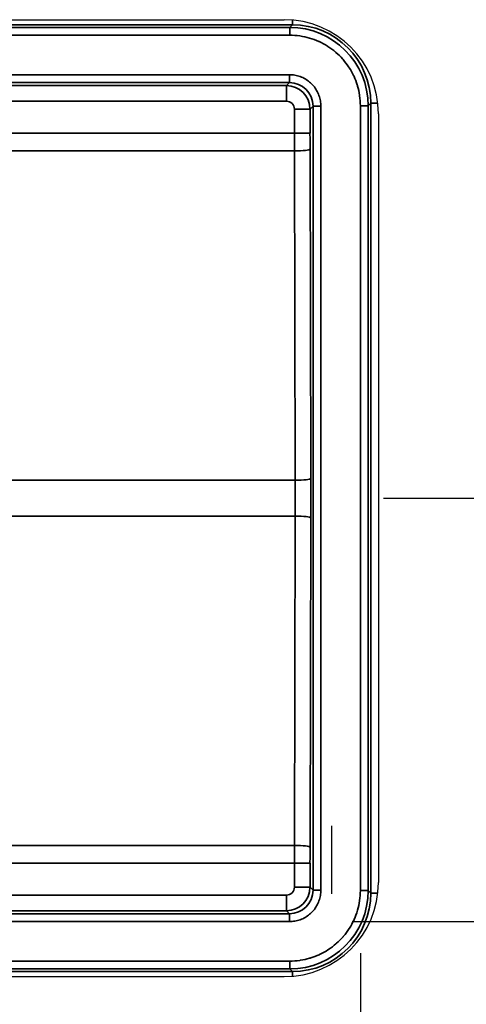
# Model space of a CAD drawing. Header units: millimetres. Extents: x 100 to 2070, y 30 to 1455.
# Tile 76 of 78: x 1379 to 1408, y 845 to 908. Entities that reach past the tile are written whole.
import ezdxf

# ---------------------------------------------------------------- set-up
doc = ezdxf.new("R2010")
doc.units = ezdxf.units.MM
doc.header["$LTSCALE"] = 5
for name, color, linetype, lineweight in [('_Sichtbarkanten', 7, 'Continuous', 25), ('Bemaßung (ISO)', 7, 'Continuous', 25), ('Sichtbar schmal (ISO)', 7, 'Continuous', 35), ('Skizziergeometrie (ISO)', 7, 'Continuous', 25)]:
    doc.layers.add(name, color=color, linetype=linetype, lineweight=lineweight)
doc.styles.add('Notiztext (ISO)', font='verdana.ttf')
doc.dimstyles.new('wedi USA', dxfattribs={"dimscale": 5, "dimtxt": 2.5, "dimasz": 4, "dimexe": 2, "dimexo": 0.8, "dimgap": 0.3, "dimtad": 1, "dimdec": 1, "dimrnd": 1e-08, "dimtxsty": 'Notiztext (ISO)', "dimcen": 0.09, "dimclrd": 7, "dimclre": 7, "dimclrt": 256, "dimadec": 0, "dimazin": 2, "dimtfac": 0.6, "dimtmove": 0, "dimatfit": 3, "dimfxl": 1, "dimtolj": 1, "dimlwd": -1, "dimlwe": -1, "dimarcsym": 0})

# ---------------------------------------------------------------- blocks, each defined once
blk = doc.blocks.new('*D105')
at = {"layer": 'Bemaßung (ISO)', "color": 7, "transparency": 16777216}
for p, q in [((1514.572, 870.546), (1514.572, 890.546)), ((1400.47, 850.546), (1524.572, 850.546)), ((1514.572, 817.387), (1514.572, 850.546)), ((1446.838, 817.387), (1524.572, 817.387)), ((1514.572, 797.387), (1514.572, 777.387))]:
    blk.add_line(p, q, dxfattribs=at)
for points in [[(1511.239, 870.546), (1517.905, 870.546), (1514.572, 850.546)], [(1511.239, 797.387), (1517.905, 797.387), (1514.572, 817.387)]]:
    blk.add_solid(points, dxfattribs=at)
at = {"layer": 'Defpoints', "color": 0, "transparency": 16777216}
for p in [(1396.47, 850.546), (1514.572, 850.546), (1442.838, 817.387)]:
    blk.add_point(p, dxfattribs=at)
at = {"layer": 'Bemaßung (ISO)', "transparency": 16777216, "insert": (1496.719, 777.754), "char_height": 12.5, "attachment_point": 1, "rotation": 90, "style": 'Notiztext (ISO)'}
blk.add_mtext('\\A1;33,2 [1 1/4]"', dxfattribs=at)
blk = doc.blocks.new('*D106')
at = {"layer": 'Bemaßung (ISO)', "color": 7, "transparency": 16777216}
for p, q in [((699.807, 848.545), (699.807, 726.117)), ((1400.987, 848.528), (1400.987, 726.117)), ((719.807, 736.117), (1380.987, 736.117))]:
    blk.add_line(p, q, dxfattribs=at)
for points in [[(719.807, 739.45), (719.807, 732.784), (699.807, 736.117)], [(1380.987, 739.45), (1380.987, 732.784), (1400.987, 736.117)]]:
    blk.add_solid(points, dxfattribs=at)
at = {"layer": 'Defpoints', "color": 0, "transparency": 16777216}
for p in [(699.807, 852.545), (1400.987, 852.528), (1400.987, 736.117)]:
    blk.add_point(p, dxfattribs=at)
at = {"layer": 'Bemaßung (ISO)', "transparency": 16777216, "insert": (983.2, 753.97), "char_height": 12.5, "attachment_point": 1, "style": 'Notiztext (ISO)'}
blk.add_mtext('\\A1;701,2 [27 5/8]"', dxfattribs=at)
blk = doc.blocks.new('*D109')
at = {"layer": 'Bemaßung (ISO)', "color": 7, "transparency": 16777216}
for p, q in [((1402.47, 877.537), (1584.213, 877.537)), ((1574.213, 824.687), (1574.213, 857.537)), ((1459.538, 804.687), (1584.213, 804.687))]:
    blk.add_line(p, q, dxfattribs=at)
for points in [[(1570.88, 857.537), (1577.546, 857.537), (1574.213, 877.537)], [(1570.88, 824.687), (1577.546, 824.687), (1574.213, 804.687)]]:
    blk.add_solid(points, dxfattribs=at)
at = {"layer": 'Defpoints', "color": 0, "transparency": 16777216}
for p in [(1398.47, 877.537), (1574.213, 877.537), (1455.538, 804.687)]:
    blk.add_point(p, dxfattribs=at)
at = {"layer": 'Bemaßung (ISO)', "transparency": 16777216, "insert": (1556.36, 784.845), "char_height": 12.5, "attachment_point": 1, "rotation": 90, "style": 'Notiztext (ISO)'}
blk.add_mtext('\\A1;72,8 [2 7/8]"', dxfattribs=at)

msp = doc.modelspace()

# ---------------------------------------------------------------- linework, layer by layer
at = {"layer": '_Sichtbarkanten'}
for p, q in [((702.138, 908.037), (1396.138, 908.037)), ((1402.138, 902.037), (1402.138, 853.037)), ((702.138, 847.037), (1396.138, 847.037))]:
    msp.add_line(p, q, dxfattribs=at)
for centre, start, end in [((1396.138, 902.037), 0, 90), ((1396.138, 853.037), 270, 0)]:
    msp.add_arc(centre, 6, start, end, dxfattribs=at)
at = {"layer": 'Sichtbar schmal (ISO)'}
for p, q in [((1396.654, 907.712), (701.623, 907.712)), ((1396.488, 907.546), (1396.654, 907.712)), ((1396.654, 907.712), (1396.654, 908.015)), ((701.789, 907.546), (1396.488, 907.546)), ((1396.488, 907.046), (701.789, 907.046)), ((1396.488, 907.046), (1396.488, 907.546)), ((701.807, 904.528), (1396.47, 904.528)), ((1396.47, 904.028), (1396.47, 904.528)), ((1396.47, 904.028), (701.807, 904.028)), ((1136.638, 903.812), (1396.278, 903.836)), ((1396.47, 904.028), (1396.278, 903.836)), ((1396.283, 902.836), (1136.639, 902.813)), ((1401.487, 902.546), (1401.653, 902.713)), ((1401.653, 902.713), (1401.653, 852.361)), ((1401.653, 902.713), (1402.1, 902.713)), ((1396.783, 902.336), (1397.778, 902.336)), ((1396.783, 902.336), (1396.783, 900.81)), ((1397.97, 902.529), (1397.778, 902.336)), ((1397.778, 902.336), (1397.778, 900.81)), ((1397.97, 902.529), (1398.47, 902.529)), ((1397.97, 902.529), (1397.97, 852.545)), ((1398.47, 902.529), (1398.47, 852.545)), ((1400.987, 902.546), (1400.987, 852.528)), ((1400.987, 902.546), (1401.487, 902.546)), ((1401.487, 902.546), (1401.487, 852.528)), ((1396.783, 900.81), (1362.809, 900.81)), ((1396.783, 900.81), (1397.778, 900.81)), ((1396.784, 899.669), (1362.809, 899.669)), ((1396.784, 899.669), (1396.826, 878.678)), ((1397.779, 899.783), (1397.821, 878.792)), ((1378.362, 878.678), (1396.826, 878.678)), ((1378.362, 876.396), (1396.826, 876.396)), ((1396.826, 876.396), (1396.784, 855.405)), ((1397.821, 876.282), (1397.779, 855.291)), ((1396.784, 855.405), (1362.809, 855.405)), ((1396.783, 854.264), (1362.809, 854.264)), ((1396.783, 854.264), (1396.783, 852.738)), ((1396.783, 854.264), (1397.778, 854.264)), ((1397.778, 854.264), (1397.778, 852.738)), ((1396.783, 852.738), (1397.778, 852.738)), ((1397.778, 852.738), (1397.97, 852.545)), ((1397.97, 852.545), (1398.47, 852.545)), ((1400.987, 852.528), (1401.487, 852.528)), ((1401.653, 852.361), (1401.487, 852.528)), ((1401.653, 852.361), (1402.1, 852.361)), ((1136.639, 852.262), (1396.283, 852.238)), ((1396.278, 851.238), (1136.638, 851.262)), ((1396.278, 851.238), (1396.47, 851.046)), ((701.807, 851.046), (1396.47, 851.046)), ((1396.47, 850.546), (701.807, 850.546)), ((1396.47, 851.046), (1396.47, 850.546)), ((701.789, 848.028), (1396.488, 848.028)), ((1396.488, 848.028), (1396.488, 847.528)), ((701.623, 847.362), (1396.654, 847.362)), ((1396.488, 847.528), (701.789, 847.528)), ((1396.654, 847.362), (1396.488, 847.528)), ((1396.654, 847.362), (1396.654, 847.059))]:
    msp.add_line(p, q, dxfattribs=at)
for centre, major_axis, ratio, start_param, end_param in [((1396.652, 902.711), (-3.537, -3.537), 0.999574, 2.356347, 3.926839), ((1396.486, 902.545), (-3.536, -3.537), 0.999752, 2.356257, 3.926737), ((1396.278, 902.336), (1.143, -0.971), 0.999883, 0.704588, 2.275142), ((1396.278, 902.836), (0, 1), 0.005236, 4.712389, 6.265732), ((1396.47, 902.528), (-1.061, -1.061), 0.999492, 2.356403, 3.926894), ((1396.283, 902.336), (0, 0.5), 0.999986, 4.712154, 6.283185), ((1396.935, 900.81), (0, -9.998), 0.015186, 4.712389, 4.82678), ((1397.935, 900.81), (0, -8.998), 0.017452, 4.712389, 4.826786), ((1396.779, 899.783), (1, 0.002), 0.11413, 4.717362, 6.265617), ((1396.821, 878.792), (1, 0.002), 0.11413, 4.717362, 6.265617), ((1397.63, 877.537), (0, -10.997), 0.017452, 1.4564, 1.685193), ((1396.63, 877.537), (0, -9.997), 0.01972, 1.456394, 1.685199), ((1396.821, 876.282), (1, -0.002), 0.11413, 0.017568, 1.565823), ((1396.935, 854.264), (0, -9.998), 0.015186, 4.597998, 4.712389), ((1396.779, 855.291), (1, -0.002), 0.11413, 0.017568, 1.565823), ((1397.935, 854.264), (0, -8.998), 0.017452, 4.597992, 4.712389), ((1396.278, 852.738), (-1.143, -0.971), 0.999883, 0.866451, 2.437004), ((1396.283, 852.738), (-0.455, -0.206), 0.999828, 1.145042, 2.716255), ((1396.47, 852.546), (-1.061, 1.061), 0.999492, 2.35629, 3.926781), ((1396.486, 852.529), (3.536, -3.537), 0.999752, 5.498003, 7.068484), ((1396.652, 852.363), (3.537, -3.537), 0.999574, 5.497939, 7.068431), ((1396.278, 852.238), (0, -1), 0.005236, 0.017454, 1.570797)]:
    msp.add_ellipse(centre, major_axis=major_axis, ratio=ratio, start_param=start_param, end_param=end_param, dxfattribs=at)
for points, knots in [([(1396.488, 907.046), (1396.702, 907.046), (1396.913, 907.031), (1397.125, 907), (1397.128, 907), (1397.132, 906.999), (1397.136, 906.999), (1397.343, 906.969), (1397.549, 906.924), (1397.752, 906.865), (1397.953, 906.806), (1398.15, 906.733), (1398.341, 906.647), (1398.345, 906.644), (1398.35, 906.642), (1398.354, 906.64), (1398.541, 906.555), (1398.722, 906.457), (1398.895, 906.347), (1398.903, 906.342), (1398.911, 906.337), (1398.919, 906.332), (1399.088, 906.224), (1399.25, 906.104), (1399.403, 905.974), (1399.413, 905.965), (1399.424, 905.956), (1399.434, 905.947), (1399.582, 905.819), (1399.722, 905.68), (1399.853, 905.533), (1399.865, 905.52), (1399.877, 905.506), (1399.889, 905.492), (1400.014, 905.347), (1400.131, 905.194), (1400.237, 905.034), (1400.25, 905.015), (1400.262, 904.996), (1400.274, 904.978), (1400.375, 904.82), (1400.466, 904.656), (1400.547, 904.487), (1400.559, 904.462), (1400.571, 904.438), (1400.582, 904.413), (1400.66, 904.241), (1400.728, 904.064), (1400.784, 903.884), (1400.791, 903.859), (1400.799, 903.835), (1400.806, 903.81), (1400.862, 903.619), (1400.905, 903.425), (1400.935, 903.229), (1400.937, 903.214), (1400.94, 903.198), (1400.942, 903.183), (1400.972, 902.972), (1400.987, 902.76), (1400.987, 902.546)], [0, 0, 0, 0, 0.090909, 0.090909, 0.090909, 0.092532, 0.092532, 0.092532, 0.181818, 0.181818, 0.181818, 0.270606, 0.270606, 0.270606, 0.272727, 0.272727, 0.272727, 0.359653, 0.359653, 0.359653, 0.363636, 0.363636, 0.363636, 0.448718, 0.448718, 0.448718, 0.454545, 0.454545, 0.454545, 0.537786, 0.537786, 0.537786, 0.545455, 0.545455, 0.545455, 0.62693, 0.62693, 0.62693, 0.636364, 0.636364, 0.636364, 0.715742, 0.715742, 0.715742, 0.727273, 0.727273, 0.727273, 0.807337, 0.807337, 0.807337, 0.818182, 0.818182, 0.818182, 0.902426, 0.902426, 0.902426, 0.909091, 0.909091, 0.909091, 1, 1, 1, 1]), ([(1400.987, 852.528), (1400.987, 852.314), (1400.972, 852.102), (1400.942, 851.891), (1400.941, 851.887), (1400.941, 851.883), (1400.94, 851.879), (1400.91, 851.672), (1400.865, 851.466), (1400.806, 851.264), (1400.747, 851.063), (1400.674, 850.865), (1400.588, 850.674), (1400.586, 850.67), (1400.584, 850.666), (1400.582, 850.661), (1400.497, 850.474), (1400.399, 850.293), (1400.289, 850.12), (1400.284, 850.112), (1400.279, 850.104), (1400.274, 850.096), (1400.165, 849.927), (1400.045, 849.765), (1399.915, 849.612), (1399.906, 849.602), (1399.897, 849.592), (1399.889, 849.582), (1399.76, 849.433), (1399.621, 849.293), (1399.474, 849.162), (1399.461, 849.15), (1399.447, 849.139), (1399.434, 849.127), (1399.288, 849.001), (1399.135, 848.884), (1398.974, 848.778), (1398.956, 848.766), (1398.938, 848.754), (1398.919, 848.742), (1398.761, 848.64), (1398.597, 848.549), (1398.428, 848.468), (1398.403, 848.456), (1398.379, 848.445), (1398.354, 848.434), (1398.182, 848.355), (1398.005, 848.288), (1397.825, 848.232), (1397.801, 848.224), (1397.776, 848.217), (1397.752, 848.209), (1397.561, 848.154), (1397.366, 848.111), (1397.171, 848.08), (1397.155, 848.078), (1397.14, 848.076), (1397.125, 848.074), (1396.913, 848.043), (1396.702, 848.028), (1396.488, 848.028)], [0, 0, 0, 0, 0.090909, 0.090909, 0.090909, 0.092589, 0.092589, 0.092589, 0.181818, 0.181818, 0.181818, 0.270688, 0.270688, 0.270688, 0.272727, 0.272727, 0.272727, 0.359741, 0.359741, 0.359741, 0.363636, 0.363636, 0.363636, 0.44881, 0.44881, 0.44881, 0.454545, 0.454545, 0.454545, 0.537882, 0.537882, 0.537882, 0.545455, 0.545455, 0.545455, 0.627037, 0.627037, 0.627037, 0.636364, 0.636364, 0.636364, 0.715844, 0.715844, 0.715844, 0.727273, 0.727273, 0.727273, 0.807375, 0.807375, 0.807375, 0.818182, 0.818182, 0.818182, 0.902425, 0.902425, 0.902425, 0.909091, 0.909091, 0.909091, 1, 1, 1, 1])]:
    msp.add_open_spline(points, degree=3, knots=knots, dxfattribs=at)
for points in [[(1396.47, 904.528), (1396.584, 904.528), (1396.811, 904.509), (1397.151, 904.42), (1397.473, 904.271), (1397.762, 904.069), (1398.008, 903.822), (1398.21, 903.536), (1398.36, 903.215), (1398.45, 902.872), (1398.47, 902.644), (1398.47, 902.529)], [(1398.47, 852.545), (1398.47, 852.43), (1398.45, 852.202), (1398.36, 851.859), (1398.21, 851.538), (1398.008, 851.252), (1397.762, 851.005), (1397.473, 850.803), (1397.151, 850.654), (1396.811, 850.565), (1396.584, 850.546), (1396.47, 850.546)]]:
    msp.add_open_spline(points, degree=3, dxfattribs=at)
at = {"layer": 'Skizziergeometrie (ISO)'}
msp.add_line((1399.138, 856.647), (1399.138, 852.318), dxfattribs=at)

# ---------------------------------------------------------------- dimensions: what is measured, and where the dimension line sits
at = {"layer": 'Bemaßung (ISO)', "color": 7}
for base, p1, p2, angle, override, picture, middle in [((1514.572, 850.546), (1442.838, 817.387), (1396.47, 850.546), 90, {"dimgap": 0.3, "dimdec": 1, "dimtol": 0, "dimlim": 0, "dimtp": 0, "dimtm": 0, "dimtdec": 2, "dimtofl": 1, "dimatfit": 1}, '*D105', (1514.572, 833.966)), ((1574.21297443, 877.537016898), (1455.538486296, 804.687016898), (1398.469834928, 877.537016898), 90, {"dimgap": 0.3, "dimdec": 1, "dimtol": 0, "dimlim": 0, "dimtp": 0, "dimtm": 0, "dimtdec": 2, "dimtofl": 0, "dimatfit": 1}, '*D109', (1574.21297443, 841.112016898)), ((1400.987, 736.117), (699.807, 852.545), (1400.987, 852.528), 180, {"dimgap": 0.3, "dimdec": 1, "dimtol": 0, "dimlim": 0, "dimtp": 0, "dimtm": 0, "dimtdec": 2, "dimtofl": 0, "dimatfit": 1}, '*D106', (1050.397, 736.117))]:
    dim = msp.add_linear_dim(base=base, p1=p1, p2=p2, angle=angle, text='<>"', dimstyle='wedi USA', override=override, dxfattribs=at)
    dim.commit()
    dim.dimension.update_dxf_attribs({"geometry": picture, "text_midpoint": middle, "dimtype": 160})

doc.saveas('drawing.dxf')
